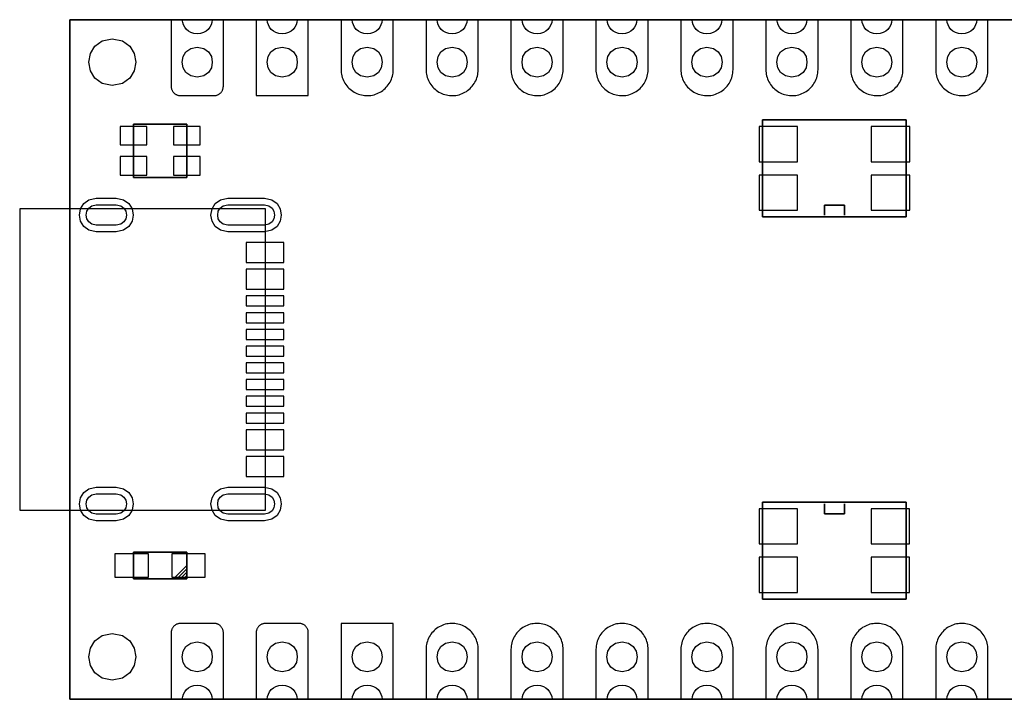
# Model space of a CAD drawing. Extents: x -29.3 to 28.1, y -10 to 10.3.
# Tile 1 of 3: x -29.3 to 0.1, y -10 to 10.3. Entities that reach past the tile are written whole.
import ezdxf

# ---------------------------------------------------------------- set-up
doc = ezdxf.new("R2010")
doc.units = 0
doc.layers.add('LAYER_1', color=7, linetype='CONTINUOUS')

msp = doc.modelspace()

# ---------------------------------------------------------------- linework, layer by layer
at = {"layer": 'LAYER_1'}
for points in [[(-27.8195, -10.0042), (-27.8195, 10.3158), (-27.8195, -10.0042)], [(-27.8195, 10.3158), (28.0605, 10.3158), (-27.8195, 10.3158)], [(-27.8195, 10.3158), (-27.8195, -10.0042), (-27.8195, 10.3158)], [(28.0605, 10.3158), (-27.8195, 10.3158), (28.0605, 10.3158)], [(-23.562, 10.3158), (-23.5731, 10.2362), (-23.597, 10.1597), (-23.6336, 10.0887), (-23.6831, 10.0255), (-23.7454, 9.9723), (-23.8205, 9.9314), (-23.9086, 9.9052), (-24.0097, 9.896), (-24.1106, 9.9052), (-24.1986, 9.9314), (-24.2737, 9.9723), (-24.336, 10.0255), (-24.3854, 10.0887), (-24.422, 10.1597), (-24.4459, 10.2362), (-24.457, 10.3158), (-24.7897, 10.3158), (-24.7897, 8.3257), (-24.7893, 8.3085), (-24.7875, 8.2915), (-24.7851, 8.2746), (-24.7812, 8.2577), (-24.7766, 8.2411), (-24.771, 8.2249), (-24.7643, 8.2093), (-24.7565, 8.1938), (-24.748, 8.179), (-24.7385, 8.1645), (-24.7283, 8.1508), (-24.717, 8.1377), (-24.7054, 8.1254), (-24.6927, 8.1137), (-24.6792, 8.1028), (-24.6651, 8.0929), (-24.6507, 8.0837), (-24.6355, 8.0756), (-24.62, 8.0686), (-24.6041, 8.0622), (-24.5875, 8.0569), (-24.5709, 8.0527), (-24.554, 8.0492), (-24.5371, 8.0471), (-24.5096, 8.0456), (-23.5098, 8.0456), (-23.4925, 8.0463), (-23.4756, 8.0478), (-23.4583, 8.0506), (-23.4417, 8.0541), (-23.4251, 8.0587), (-23.4089, 8.0647), (-23.393, 8.071), (-23.3778, 8.0788), (-23.3627, 8.0873), (-23.3486, 8.0968), (-23.3348, 8.107), (-23.3218, 8.1183), (-23.3094, 8.1303), (-23.2978, 8.143), (-23.2868, 8.1561), (-23.277, 8.1702), (-23.2678, 8.1846), (-23.2597, 8.1998), (-23.2523, 8.2153), (-23.2459, 8.2316), (-23.2406, 8.2478), (-23.2364, 8.2644), (-23.2332, 8.2813), (-23.2311, 8.2982), (-23.2297, 8.3257), (-23.2297, 10.3158), (-23.562, 10.3158)], [(-21.022, 10.3158), (-21.0331, 10.2362), (-21.057, 10.1597), (-21.0936, 10.0887), (-21.1431, 10.0255), (-21.2054, 9.9723), (-21.2805, 9.9314), (-21.3686, 9.9052), (-21.4697, 9.896), (-21.5706, 9.9052), (-21.6586, 9.9314), (-21.7337, 9.9723), (-21.796, 10.0255), (-21.8454, 10.0887), (-21.882, 10.1597), (-21.9059, 10.2362), (-21.917, 10.3158), (-22.2497, 10.3158), (-22.2497, 8.0456), (-20.6897, 8.0456), (-20.6897, 10.3158), (-21.022, 10.3158)], [(-18.482, 10.3158), (-18.4931, 10.2362), (-18.517, 10.1597), (-18.5536, 10.0887), (-18.6031, 10.0255), (-18.6654, 9.9723), (-18.7405, 9.9314), (-18.8286, 9.9052), (-18.9297, 9.896), (-19.0306, 9.9052), (-19.1186, 9.9314), (-19.1937, 9.9723), (-19.256, 10.0255), (-19.3054, 10.0887), (-19.342, 10.1597), (-19.3659, 10.2362), (-19.377, 10.3158), (-19.7097, 10.3158), (-19.7097, 8.8256), (-19.7083, 8.778), (-19.7037, 8.7304), (-19.6966, 8.6831), (-19.6864, 8.6362), (-19.6733, 8.5903), (-19.6575, 8.5452), (-19.6388, 8.5011), (-19.6176, 8.458), (-19.5936, 8.4168), (-19.5675, 8.3765), (-19.5386, 8.3384), (-19.5075, 8.3021), (-19.4744, 8.2675), (-19.4391, 8.2351), (-19.402, 8.2051), (-19.3629, 8.1772), (-19.3223, 8.1518), (-19.2803, 8.1289), (-19.2369, 8.1088), (-19.1925, 8.0915), (-19.147, 8.0767), (-19.1004, 8.0647), (-19.0535, 8.0555), (-19.0062, 8.0495), (-18.9582, 8.0463), (-18.9106, 8.046), (-18.8626, 8.0488), (-18.8154, 8.0541), (-18.7681, 8.0626), (-18.7215, 8.0739), (-18.676, 8.0883), (-18.6312, 8.1053), (-18.5875, 8.1247), (-18.5451, 8.1472), (-18.5042, 8.1719), (-18.4651, 8.1991), (-18.4273, 8.2291), (-18.3917, 8.2608), (-18.3582, 8.2951), (-18.3268, 8.331), (-18.2975, 8.3688), (-18.2707, 8.4083), (-18.2463, 8.4496), (-18.2245, 8.4923), (-18.2054, 8.536), (-18.1892, 8.5812), (-18.1754, 8.627), (-18.1645, 8.6736), (-18.1567, 8.7209), (-18.1518, 8.7685), (-18.1497, 8.8256), (-18.1497, 10.3158), (-18.482, 10.3158)], [(-15.942, 10.3158), (-15.9531, 10.2362), (-15.977, 10.1597), (-16.0136, 10.0887), (-16.0631, 10.0255), (-16.1254, 9.9723), (-16.2005, 9.9314), (-16.2886, 9.9052), (-16.3897, 9.896), (-16.4906, 9.9052), (-16.5786, 9.9314), (-16.6537, 9.9723), (-16.716, 10.0255), (-16.7654, 10.0887), (-16.802, 10.1597), (-16.8259, 10.2362), (-16.837, 10.3158), (-17.1697, 10.3158), (-17.1697, 8.8256), (-17.1683, 8.778), (-17.1637, 8.7304), (-17.1566, 8.6831), (-17.1464, 8.6362), (-17.1333, 8.5903), (-17.1175, 8.5452), (-17.0988, 8.5011), (-17.0776, 8.458), (-17.0536, 8.4168), (-17.0275, 8.3765), (-16.9986, 8.3384), (-16.9675, 8.3021), (-16.9344, 8.2675), (-16.8991, 8.2351), (-16.862, 8.2051), (-16.8229, 8.1772), (-16.7823, 8.1518), (-16.7403, 8.1289), (-16.6969, 8.1088), (-16.6525, 8.0915), (-16.607, 8.0767), (-16.5604, 8.0647), (-16.5135, 8.0555), (-16.4662, 8.0495), (-16.4182, 8.0463), (-16.3706, 8.046), (-16.3226, 8.0488), (-16.2754, 8.0541), (-16.2281, 8.0626), (-16.1815, 8.0739), (-16.136, 8.0883), (-16.0912, 8.1053), (-16.0475, 8.1247), (-16.0051, 8.1472), (-15.9642, 8.1719), (-15.9251, 8.1991), (-15.8873, 8.2291), (-15.8517, 8.2608), (-15.8182, 8.2951), (-15.7868, 8.331), (-15.7575, 8.3688), (-15.7307, 8.4083), (-15.7063, 8.4496), (-15.6845, 8.4923), (-15.6654, 8.536), (-15.6492, 8.5812), (-15.6354, 8.627), (-15.6245, 8.6736), (-15.6167, 8.7209), (-15.6118, 8.7685), (-15.6097, 8.8256), (-15.6097, 10.3158), (-15.942, 10.3158)], [(-13.402, 10.3158), (-13.4131, 10.2362), (-13.437, 10.1597), (-13.4736, 10.0887), (-13.5231, 10.0255), (-13.5854, 9.9723), (-13.6605, 9.9314), (-13.7486, 9.9052), (-13.8497, 9.896), (-13.9506, 9.9052), (-14.0386, 9.9314), (-14.1137, 9.9723), (-14.176, 10.0255), (-14.2254, 10.0887), (-14.262, 10.1597), (-14.2859, 10.2362), (-14.297, 10.3158), (-14.6297, 10.3158), (-14.6297, 8.8256), (-14.6283, 8.778), (-14.6237, 8.7304), (-14.6166, 8.6831), (-14.6064, 8.6362), (-14.5933, 8.5903), (-14.5775, 8.5452), (-14.5588, 8.5011), (-14.5376, 8.458), (-14.5136, 8.4168), (-14.4875, 8.3765), (-14.4586, 8.3384), (-14.4275, 8.3021), (-14.3944, 8.2675), (-14.3591, 8.2351), (-14.322, 8.2051), (-14.2829, 8.1772), (-14.2423, 8.1518), (-14.2003, 8.1289), (-14.1569, 8.1088), (-14.1125, 8.0915), (-14.067, 8.0767), (-14.0204, 8.0647), (-13.9735, 8.0555), (-13.9262, 8.0495), (-13.8782, 8.0463), (-13.8306, 8.046), (-13.7826, 8.0488), (-13.7354, 8.0541), (-13.6881, 8.0626), (-13.6415, 8.0739), (-13.596, 8.0883), (-13.5512, 8.1053), (-13.5075, 8.1247), (-13.4651, 8.1472), (-13.4242, 8.1719), (-13.3851, 8.1991), (-13.3473, 8.2291), (-13.3117, 8.2608), (-13.2782, 8.2951), (-13.2468, 8.331), (-13.2175, 8.3688), (-13.1907, 8.4083), (-13.1663, 8.4496), (-13.1445, 8.4923), (-13.1254, 8.536), (-13.1092, 8.5812), (-13.0954, 8.627), (-13.0845, 8.6736), (-13.0767, 8.7209), (-13.0718, 8.7685), (-13.0697, 8.8256), (-13.0697, 10.3158), (-13.402, 10.3158)], [(-10.862, 10.3158), (-10.8731, 10.2362), (-10.897, 10.1597), (-10.9336, 10.0887), (-10.9831, 10.0255), (-11.0454, 9.9723), (-11.1205, 9.9314), (-11.2086, 9.9052), (-11.3097, 9.896), (-11.4106, 9.9052), (-11.4986, 9.9314), (-11.5737, 9.9723), (-11.636, 10.0255), (-11.6854, 10.0887), (-11.722, 10.1597), (-11.7459, 10.2362), (-11.757, 10.3158), (-12.0897, 10.3158), (-12.0897, 8.8256), (-12.0883, 8.778), (-12.0837, 8.7304), (-12.0766, 8.6831), (-12.0664, 8.6362), (-12.0533, 8.5903), (-12.0375, 8.5452), (-12.0188, 8.5011), (-11.9976, 8.458), (-11.9736, 8.4168), (-11.9475, 8.3765), (-11.9186, 8.3384), (-11.8875, 8.3021), (-11.8544, 8.2675), (-11.8191, 8.2351), (-11.782, 8.2051), (-11.7429, 8.1772), (-11.7023, 8.1518), (-11.6603, 8.1289), (-11.6169, 8.1088), (-11.5725, 8.0915), (-11.527, 8.0767), (-11.4804, 8.0647), (-11.4335, 8.0555), (-11.3862, 8.0495), (-11.3382, 8.0463), (-11.2906, 8.046), (-11.2426, 8.0488), (-11.1954, 8.0541), (-11.1481, 8.0626), (-11.1015, 8.0739), (-11.056, 8.0883), (-11.0112, 8.1053), (-10.9675, 8.1247), (-10.9251, 8.1472), (-10.8842, 8.1719), (-10.8451, 8.1991), (-10.8073, 8.2291), (-10.7717, 8.2608), (-10.7382, 8.2951), (-10.7068, 8.331), (-10.6775, 8.3688), (-10.6507, 8.4083), (-10.6263, 8.4496), (-10.6045, 8.4923), (-10.5854, 8.536), (-10.5692, 8.5812), (-10.5554, 8.627), (-10.5445, 8.6736), (-10.5367, 8.7209), (-10.5318, 8.7685), (-10.5297, 8.8256), (-10.5297, 10.3158), (-10.862, 10.3158)], [(-8.322, 10.3158), (-8.3331, 10.2362), (-8.357, 10.1597), (-8.3936, 10.0887), (-8.4431, 10.0255), (-8.5054, 9.9723), (-8.5805, 9.9314), (-8.6686, 9.9052), (-8.7697, 9.896), (-8.8706, 9.9052), (-8.9586, 9.9314), (-9.0337, 9.9723), (-9.096, 10.0255), (-9.1454, 10.0887), (-9.182, 10.1597), (-9.2059, 10.2362), (-9.217, 10.3158), (-9.5497, 10.3158), (-9.5497, 8.8256), (-9.5483, 8.778), (-9.5437, 8.7304), (-9.5366, 8.6831), (-9.5264, 8.6362), (-9.5133, 8.5903), (-9.4975, 8.5452), (-9.4788, 8.5011), (-9.4576, 8.458), (-9.4336, 8.4168), (-9.4075, 8.3765), (-9.3786, 8.3384), (-9.3475, 8.3021), (-9.3144, 8.2675), (-9.2791, 8.2351), (-9.242, 8.2051), (-9.2029, 8.1772), (-9.1623, 8.1518), (-9.1203, 8.1289), (-9.0769, 8.1088), (-9.0325, 8.0915), (-8.987, 8.0767), (-8.9404, 8.0647), (-8.8935, 8.0555), (-8.8462, 8.0495), (-8.7982, 8.0463), (-8.7506, 8.046), (-8.7026, 8.0488), (-8.6554, 8.0541), (-8.6081, 8.0626), (-8.5615, 8.0739), (-8.516, 8.0883), (-8.4712, 8.1053), (-8.4275, 8.1247), (-8.3851, 8.1472), (-8.3442, 8.1719), (-8.3051, 8.1991), (-8.2673, 8.2291), (-8.2317, 8.2608), (-8.1982, 8.2951), (-8.1668, 8.331), (-8.1375, 8.3688), (-8.1107, 8.4083), (-8.0863, 8.4496), (-8.0645, 8.4923), (-8.0454, 8.536), (-8.0292, 8.5812), (-8.0154, 8.627), (-8.0045, 8.6736), (-7.9967, 8.7209), (-7.9918, 8.7685), (-7.9897, 8.8256), (-7.9897, 10.3158), (-8.322, 10.3158)], [(-5.782, 10.3158), (-5.7931, 10.2362), (-5.817, 10.1597), (-5.8536, 10.0887), (-5.9031, 10.0255), (-5.9654, 9.9723), (-6.0405, 9.9314), (-6.1286, 9.9052), (-6.2297, 9.896), (-6.3306, 9.9052), (-6.4186, 9.9314), (-6.4937, 9.9723), (-6.556, 10.0255), (-6.6054, 10.0887), (-6.642, 10.1597), (-6.6659, 10.2362), (-6.677, 10.3158), (-7.0097, 10.3158), (-7.0097, 8.8256), (-7.0083, 8.778), (-7.0037, 8.7304), (-6.9966, 8.6831), (-6.9864, 8.6362), (-6.9733, 8.5903), (-6.9575, 8.5452), (-6.9388, 8.5011), (-6.9176, 8.458), (-6.8936, 8.4168), (-6.8675, 8.3765), (-6.8386, 8.3384), (-6.8075, 8.3021), (-6.7744, 8.2675), (-6.7391, 8.2351), (-6.702, 8.2051), (-6.6629, 8.1772), (-6.6223, 8.1518), (-6.5803, 8.1289), (-6.5369, 8.1088), (-6.4925, 8.0915), (-6.447, 8.0767), (-6.4004, 8.0647), (-6.3535, 8.0555), (-6.3062, 8.0495), (-6.2582, 8.0463), (-6.2106, 8.046), (-6.1626, 8.0488), (-6.1154, 8.0541), (-6.0681, 8.0626), (-6.0215, 8.0739), (-5.976, 8.0883), (-5.9312, 8.1053), (-5.8875, 8.1247), (-5.8451, 8.1472), (-5.8042, 8.1719), (-5.7651, 8.1991), (-5.7273, 8.2291), (-5.6917, 8.2608), (-5.6582, 8.2951), (-5.6268, 8.331), (-5.5975, 8.3688), (-5.5707, 8.4083), (-5.5463, 8.4496), (-5.5245, 8.4923), (-5.5054, 8.536), (-5.4892, 8.5812), (-5.4754, 8.627), (-5.4645, 8.6736), (-5.4567, 8.7209), (-5.4518, 8.7685), (-5.4497, 8.8256), (-5.4497, 10.3158), (-5.782, 10.3158)], [(-3.242, 10.3158), (-3.2531, 10.2362), (-3.277, 10.1597), (-3.3136, 10.0887), (-3.363, 10.0255), (-3.4253, 9.9723), (-3.5005, 9.9314), (-3.5885, 9.9052), (-3.6896, 9.896), (-3.7906, 9.9052), (-3.8786, 9.9314), (-3.9537, 9.9723), (-4.016, 10.0255), (-4.0654, 10.0887), (-4.102, 10.1597), (-4.1259, 10.2362), (-4.137, 10.3158), (-4.4696, 10.3158), (-4.4696, 8.8256), (-4.4682, 8.778), (-4.4636, 8.7304), (-4.4566, 8.6831), (-4.4463, 8.6362), (-4.4333, 8.5903), (-4.4174, 8.5452), (-4.3987, 8.5011), (-4.3776, 8.458), (-4.3536, 8.4168), (-4.3275, 8.3765), (-4.2985, 8.3384), (-4.2675, 8.3021), (-4.2343, 8.2675), (-4.199, 8.2351), (-4.162, 8.2051), (-4.1228, 8.1772), (-4.0823, 8.1518), (-4.0403, 8.1289), (-3.9969, 8.1088), (-3.9525, 8.0915), (-3.9069, 8.0767), (-3.8604, 8.0647), (-3.8135, 8.0555), (-3.7662, 8.0495), (-3.7182, 8.0463), (-3.6706, 8.046), (-3.6226, 8.0488), (-3.5753, 8.0541), (-3.5281, 8.0626), (-3.4815, 8.0739), (-3.436, 8.0883), (-3.3912, 8.1053), (-3.3474, 8.1247), (-3.3051, 8.1472), (-3.2642, 8.1719), (-3.225, 8.1991), (-3.1873, 8.2291), (-3.1517, 8.2608), (-3.1181, 8.2951), (-3.0867, 8.331), (-3.0575, 8.3688), (-3.0306, 8.4083), (-3.0063, 8.4496), (-2.9844, 8.4923), (-2.9654, 8.536), (-2.9492, 8.5812), (-2.9354, 8.627), (-2.9245, 8.6736), (-2.9167, 8.7209), (-2.9118, 8.7685), (-2.9096, 8.8256), (-2.9096, 10.3158), (-3.242, 10.3158)], [(-0.702, 10.3158), (-0.7131, 10.2362), (-0.737, 10.1597), (-0.7736, 10.0887), (-0.823, 10.0255), (-0.8853, 9.9723), (-0.9605, 9.9314), (-1.0485, 9.9052), (-1.1496, 9.896), (-1.2506, 9.9052), (-1.3386, 9.9314), (-1.4137, 9.9723), (-1.476, 10.0255), (-1.5254, 10.0887), (-1.562, 10.1597), (-1.5859, 10.2362), (-1.597, 10.3158), (-1.9296, 10.3158), (-1.9296, 8.8256), (-1.9282, 8.778), (-1.9236, 8.7304), (-1.9166, 8.6831), (-1.9063, 8.6362), (-1.8933, 8.5903), (-1.8774, 8.5452), (-1.8587, 8.5011), (-1.8376, 8.458), (-1.8136, 8.4168), (-1.7875, 8.3765), (-1.7585, 8.3384), (-1.7275, 8.3021), (-1.6943, 8.2675), (-1.659, 8.2351), (-1.622, 8.2051), (-1.5828, 8.1772), (-1.5423, 8.1518), (-1.5003, 8.1289), (-1.4569, 8.1088), (-1.4125, 8.0915), (-1.3669, 8.0767), (-1.3204, 8.0647), (-1.2735, 8.0555), (-1.2262, 8.0495), (-1.1782, 8.0463), (-1.1306, 8.046), (-1.0826, 8.0488), (-1.0353, 8.0541), (-0.9881, 8.0626), (-0.9415, 8.0739), (-0.896, 8.0883), (-0.8512, 8.1053), (-0.8074, 8.1247), (-0.7651, 8.1472), (-0.7242, 8.1719), (-0.685, 8.1991), (-0.6473, 8.2291), (-0.6117, 8.2608), (-0.5781, 8.2951), (-0.5467, 8.331), (-0.5175, 8.3688), (-0.4906, 8.4083), (-0.4663, 8.4496), (-0.4444, 8.4923), (-0.4254, 8.536), (-0.4092, 8.5812), (-0.3954, 8.627), (-0.3845, 8.6736), (-0.3767, 8.7209), (-0.3718, 8.7685), (-0.3696, 8.8256), (-0.3696, 10.3158), (-0.702, 10.3158)], [(-26.5495, 9.7457), (-26.2432, 9.6856), (-26.0245, 9.527), (-25.8932, 9.3028), (-25.8495, 9.0458), (-25.8932, 8.7888), (-26.0245, 8.5646), (-26.2432, 8.406), (-26.5495, 8.3459), (-26.8558, 8.406), (-27.0746, 8.5646), (-27.2059, 8.7888), (-27.2496, 9.0458), (-27.2059, 9.3028), (-27.0746, 9.527), (-26.8558, 9.6856), (-26.5495, 9.7457)], [(-26.5495, 9.7457), (-26.2432, 9.6856), (-26.0245, 9.527), (-25.8932, 9.3028), (-25.8495, 9.0458), (-25.8932, 8.7888), (-26.0245, 8.5646), (-26.2432, 8.406), (-26.5495, 8.3459), (-26.8558, 8.406), (-27.0746, 8.5646), (-27.2059, 8.7888), (-27.2496, 9.0458), (-27.2059, 9.3028), (-27.0746, 9.527), (-26.8558, 9.6856), (-26.5495, 9.7457)], [(-24.0095, 9.4958), (-23.8126, 9.4571), (-23.672, 9.3552), (-23.5876, 9.211), (-23.5595, 9.0458), (-23.5876, 8.8806), (-23.672, 8.7364), (-23.8126, 8.6345), (-24.0095, 8.5958), (-24.2064, 8.6345), (-24.3471, 8.7364), (-24.4314, 8.8806), (-24.4596, 9.0458), (-24.4314, 9.211), (-24.3471, 9.3552), (-24.2064, 9.4571), (-24.0095, 9.4958)], [(-21.4695, 9.4958), (-21.2726, 9.4571), (-21.132, 9.3552), (-21.0476, 9.211), (-21.0195, 9.0458), (-21.0476, 8.8806), (-21.132, 8.7364), (-21.2726, 8.6345), (-21.4695, 8.5958), (-21.6664, 8.6345), (-21.8071, 8.7364), (-21.8914, 8.8806), (-21.9196, 9.0458), (-21.8914, 9.211), (-21.8071, 9.3552), (-21.6664, 9.4571), (-21.4695, 9.4958)], [(-18.9295, 9.4958), (-18.7326, 9.4571), (-18.592, 9.3552), (-18.5076, 9.211), (-18.4795, 9.0458), (-18.5076, 8.8806), (-18.592, 8.7364), (-18.7326, 8.6345), (-18.9295, 8.5958), (-19.1264, 8.6345), (-19.2671, 8.7364), (-19.3514, 8.8806), (-19.3796, 9.0458), (-19.3514, 9.211), (-19.2671, 9.3552), (-19.1264, 9.4571), (-18.9295, 9.4958)], [(-16.3895, 9.4958), (-16.1926, 9.4571), (-16.052, 9.3552), (-15.9676, 9.211), (-15.9395, 9.0458), (-15.9676, 8.8806), (-16.052, 8.7364), (-16.1926, 8.6345), (-16.3895, 8.5958), (-16.5864, 8.6345), (-16.7271, 8.7364), (-16.8114, 8.8806), (-16.8396, 9.0458), (-16.8114, 9.211), (-16.7271, 9.3552), (-16.5864, 9.4571), (-16.3895, 9.4958)], [(-13.8495, 9.4958), (-13.6526, 9.4571), (-13.512, 9.3552), (-13.4276, 9.211), (-13.3995, 9.0458), (-13.4276, 8.8806), (-13.512, 8.7364), (-13.6526, 8.6345), (-13.8495, 8.5958), (-14.0464, 8.6345), (-14.1871, 8.7364), (-14.2714, 8.8806), (-14.2996, 9.0458), (-14.2714, 9.211), (-14.1871, 9.3552), (-14.0464, 9.4571), (-13.8495, 9.4958)], [(-11.3095, 9.4958), (-11.1126, 9.4571), (-10.972, 9.3552), (-10.8876, 9.211), (-10.8595, 9.0458), (-10.8876, 8.8806), (-10.972, 8.7364), (-11.1126, 8.6345), (-11.3095, 8.5958), (-11.5064, 8.6345), (-11.6471, 8.7364), (-11.7314, 8.8806), (-11.7596, 9.0458), (-11.7314, 9.211), (-11.6471, 9.3552), (-11.5064, 9.4571), (-11.3095, 9.4958)], [(-8.7695, 9.4958), (-8.5726, 9.4571), (-8.432, 9.3552), (-8.3476, 9.211), (-8.3195, 9.0458), (-8.3476, 8.8806), (-8.432, 8.7364), (-8.5726, 8.6345), (-8.7695, 8.5958), (-8.9664, 8.6345), (-9.1071, 8.7364), (-9.1914, 8.8806), (-9.2196, 9.0458), (-9.1914, 9.211), (-9.1071, 9.3552), (-8.9664, 9.4571), (-8.7695, 9.4958)], [(-6.2295, 9.4958), (-6.0326, 9.4571), (-5.892, 9.3552), (-5.8076, 9.211), (-5.7795, 9.0458), (-5.8076, 8.8806), (-5.892, 8.7364), (-6.0326, 8.6345), (-6.2295, 8.5958), (-6.4264, 8.6345), (-6.5671, 8.7364), (-6.6514, 8.8806), (-6.6796, 9.0458), (-6.6514, 9.211), (-6.5671, 9.3552), (-6.4264, 9.4571), (-6.2295, 9.4958)], [(-3.6895, 9.4958), (-3.4926, 9.4571), (-3.352, 9.3552), (-3.2676, 9.211), (-3.2395, 9.0458), (-3.2676, 8.8806), (-3.352, 8.7364), (-3.4926, 8.6345), (-3.6895, 8.5958), (-3.8864, 8.6345), (-4.0271, 8.7364), (-4.1114, 8.8806), (-4.1396, 9.0458), (-4.1114, 9.211), (-4.0271, 9.3552), (-3.8864, 9.4571), (-3.6895, 9.4958)], [(-1.1495, 9.4958), (-0.9526, 9.4571), (-0.812, 9.3552), (-0.7276, 9.211), (-0.6995, 9.0458), (-0.7276, 8.8806), (-0.812, 8.7364), (-0.9526, 8.6345), (-1.1495, 8.5958), (-1.3464, 8.6345), (-1.4871, 8.7364), (-1.5714, 8.8806), (-1.5996, 9.0458), (-1.5714, 9.211), (-1.4871, 9.3552), (-1.3464, 9.4571), (-1.1495, 9.4958)], [(-25.5196, 7.1208), (-26.3197, 7.1208), (-26.3197, 6.5709), (-25.5196, 6.5709), (-25.5196, 7.1208)], [(-25.9195, 7.1958), (-24.3197, 7.1958), (-25.9195, 7.1958)], [(-25.9195, 5.5958), (-25.9195, 7.1956), (-25.9195, 5.5958)], [(-23.9194, 7.1208), (-24.7195, 7.1208), (-24.7195, 6.5709), (-23.9194, 6.5709), (-23.9194, 7.1208)], [(-24.3196, 7.1958), (-24.3196, 5.5959), (-24.3196, 7.1958)], [(-7.2097, 6.0706), (-6.0597, 6.0706), (-6.0597, 7.1205), (-7.2097, 7.1205), (-7.2097, 6.0706)], [(-7.1095, 7.3208), (-7.1095, 4.4209), (-7.1095, 7.3208)], [(-2.8095, 7.3208), (-7.1095, 7.3208), (-2.8095, 7.3208)], [(-3.8594, 6.0706), (-2.7093, 6.0706), (-2.7093, 7.1205), (-3.8594, 7.1205), (-3.8594, 6.0706)], [(-2.8095, 4.4208), (-2.8095, 7.3206), (-2.8095, 4.4208)], [(-25.5196, 6.2209), (-26.3197, 6.2209), (-26.3197, 5.6709), (-25.5196, 5.6709), (-25.5196, 6.2209)], [(-23.9194, 6.2209), (-24.7195, 6.2209), (-24.7195, 5.6709), (-23.9194, 5.6709), (-23.9194, 6.2209)], [(-24.3196, 5.5958), (-25.9194, 5.5958), (-24.3196, 5.5958)], [(-7.2097, 4.6207), (-6.0597, 4.6207), (-6.0597, 5.6706), (-7.2097, 5.6706), (-7.2097, 4.6207)], [(-3.8594, 4.6207), (-2.7093, 4.6207), (-2.7093, 5.6706), (-3.8594, 5.6706), (-3.8594, 4.6207)], [(-26.4295, 4.9758), (-26.2107, 4.9328), (-26.0545, 4.8195), (-25.9607, 4.6593), (-25.9295, 4.4757), (-25.9607, 4.2921), (-26.0545, 4.1319), (-26.2107, 4.0186), (-26.4295, 3.9756), (-27.0296, 3.9756), (-27.2484, 4.0186), (-27.4046, 4.1319), (-27.4984, 4.2921), (-27.5296, 4.4757), (-27.4984, 4.6593), (-27.4046, 4.8195), (-27.2484, 4.9328), (-27.0296, 4.9758), (-26.4295, 4.9758)], [(-26.4295, 4.7758), (-26.2983, 4.75), (-26.2045, 4.682), (-26.1483, 4.5859), (-26.1295, 4.4758), (-26.1483, 4.3656), (-26.2045, 4.2695), (-26.2983, 4.2015), (-26.4295, 4.1757), (-27.0296, 4.1757), (-27.1609, 4.2015), (-27.2546, 4.2695), (-27.3109, 4.3656), (-27.3296, 4.4758), (-27.3109, 4.5859), (-27.2546, 4.682), (-27.1609, 4.75), (-27.0296, 4.7758), (-26.4295, 4.7758)], [(-21.9995, 4.9758), (-21.7807, 4.9328), (-21.6245, 4.8195), (-21.5307, 4.6593), (-21.4995, 4.4757), (-21.5307, 4.2921), (-21.6245, 4.1319), (-21.7807, 4.0186), (-21.9995, 3.9756), (-23.0995, 3.9756), (-23.3183, 4.0186), (-23.4746, 4.1319), (-23.5683, 4.2921), (-23.5996, 4.4757), (-23.5683, 4.6593), (-23.4746, 4.8195), (-23.3183, 4.9328), (-23.0995, 4.9758), (-21.9995, 4.9758)], [(-21.9995, 4.7758), (-21.8683, 4.75), (-21.7745, 4.682), (-21.7183, 4.5859), (-21.6995, 4.4758), (-21.7183, 4.3656), (-21.7745, 4.2695), (-21.8683, 4.2015), (-21.9995, 4.1757), (-23.0995, 4.1757), (-23.2308, 4.2015), (-23.3246, 4.2695), (-23.3808, 4.3656), (-23.3996, 4.4758), (-23.3808, 4.5859), (-23.3246, 4.682), (-23.2308, 4.75), (-23.0995, 4.7758), (-21.9995, 4.7758)], [(-5.2595, 4.7708), (-4.6595, 4.7708), (-5.2595, 4.7708)], [(-5.2595, 4.4708), (-5.2595, 4.7706), (-5.2595, 4.4708)], [(-4.6595, 4.7708), (-4.6595, 4.4709), (-4.6595, 4.7708)], [(-7.1095, 4.4208), (-2.8095, 4.4208), (-7.1095, 4.4208)], [(-22.5496, 3.0558), (-21.4196, 3.0558), (-21.4196, 3.6559), (-22.5496, 3.6559), (-22.5496, 3.0558)], [(-22.5496, 2.2557), (-21.4196, 2.2557), (-21.4196, 2.8558), (-22.5496, 2.8558), (-22.5496, 2.2557)], [(-22.5496, 1.7558), (-21.4196, 1.7558), (-21.4196, 2.0557), (-22.5496, 2.0557), (-22.5496, 1.7558)], [(-22.5496, 1.2559), (-21.4196, 1.2559), (-21.4196, 1.5558), (-22.5496, 1.5558), (-22.5496, 1.2559)], [(-22.5496, 0.7557), (-21.4196, 0.7557), (-21.4196, 1.0555), (-22.5496, 1.0555), (-22.5496, 0.7557)], [(-22.5496, 0.2558), (-21.4196, 0.2558), (-21.4196, 0.5556), (-22.5496, 0.5556), (-22.5496, 0.2558)], [(-22.5496, -0.2441), (-21.4196, -0.2441), (-21.4196, 0.0558), (-22.5496, 0.0558), (-22.5496, -0.2441)], [(-22.5496, -0.7443), (-21.4196, -0.7443), (-21.4196, -0.4445), (-22.5496, -0.4445), (-22.5496, -0.7443)], [(-22.5496, -1.2442), (-21.4196, -1.2442), (-21.4196, -0.9444), (-22.5496, -0.9444), (-22.5496, -1.2442)], [(-22.5496, -1.7441), (-21.4196, -1.7441), (-21.4196, -1.4443), (-22.5496, -1.4443), (-22.5496, -1.7441)], [(-22.5496, -2.5442), (-21.4196, -2.5442), (-21.4196, -1.9441), (-22.5496, -1.9441), (-22.5496, -2.5442)], [(-22.5496, -3.3443), (-21.4196, -3.3443), (-21.4196, -2.7442), (-22.5496, -2.7442), (-22.5496, -3.3443)], [(-26.4295, -3.6643), (-26.2107, -3.7073), (-26.0545, -3.8206), (-25.9607, -3.9807), (-25.9295, -4.1644), (-25.9607, -4.348), (-26.0545, -4.5081), (-26.2107, -4.6214), (-26.4295, -4.6644), (-27.0296, -4.6644), (-27.2484, -4.6214), (-27.4046, -4.5081), (-27.4984, -4.348), (-27.5296, -4.1644), (-27.4984, -3.9807), (-27.4046, -3.8206), (-27.2484, -3.7073), (-27.0296, -3.6643), (-26.4295, -3.6643)], [(-21.9995, -3.6643), (-21.7807, -3.7073), (-21.6245, -3.8206), (-21.5307, -3.9807), (-21.4995, -4.1644), (-21.5307, -4.348), (-21.6245, -4.5081), (-21.7807, -4.6214), (-21.9995, -4.6644), (-23.0995, -4.6644), (-23.3183, -4.6214), (-23.4746, -4.5081), (-23.5683, -4.348), (-23.5996, -4.1644), (-23.5683, -3.9807), (-23.4746, -3.8206), (-23.3183, -3.7073), (-23.0995, -3.6643), (-21.9995, -3.6643)], [(-26.4295, -3.8642), (-26.2983, -3.89), (-26.2045, -3.958), (-26.1483, -4.0541), (-26.1295, -4.1643), (-26.1483, -4.2744), (-26.2045, -4.3705), (-26.2983, -4.4385), (-26.4295, -4.4643), (-27.0296, -4.4643), (-27.1609, -4.4385), (-27.2546, -4.3705), (-27.3109, -4.2744), (-27.3296, -4.1643), (-27.3109, -4.0541), (-27.2546, -3.958), (-27.1609, -3.89), (-27.0296, -3.8642), (-26.4295, -3.8642)], [(-21.9995, -3.8642), (-21.8683, -3.89), (-21.7745, -3.958), (-21.7183, -4.0541), (-21.6995, -4.1643), (-21.7183, -4.2744), (-21.7745, -4.3705), (-21.8683, -4.4385), (-21.9995, -4.4643), (-23.0995, -4.4643), (-23.2308, -4.4385), (-23.3246, -4.3705), (-23.3808, -4.2744), (-23.3996, -4.1643), (-23.3808, -4.0541), (-23.3246, -3.958), (-23.2308, -3.89), (-23.0995, -3.8642), (-21.9995, -3.8642)], [(-7.1095, -4.1092), (-7.1095, -7.0091), (-7.1095, -4.1092)], [(-2.8095, -4.1092), (-7.1095, -4.1092), (-2.8095, -4.1092)], [(-2.8095, -7.0092), (-2.8095, -4.1094), (-2.8095, -7.0092)], [(-6.0597, -4.3092), (-7.2097, -4.3092), (-7.2097, -5.359), (-6.0597, -5.359), (-6.0597, -4.3092)], [(-5.2595, -4.4592), (-5.2595, -4.1594), (-5.2595, -4.4592)], [(-4.6595, -4.1592), (-4.6595, -4.4591), (-4.6595, -4.1592)], [(-2.7097, -4.3092), (-3.8597, -4.3092), (-3.8597, -5.359), (-2.7097, -5.359), (-2.7097, -4.3092)], [(-4.6595, -4.4592), (-5.2596, -4.4592), (-4.6595, -4.4592)], [(-25.4695, -5.6543), (-26.4696, -5.6543), (-26.4696, -6.3542), (-25.4695, -6.3542), (-25.4695, -5.6543)], [(-25.9195, -6.4042), (-25.9195, -5.6041), (-25.9195, -6.4042)], [(-25.9195, -5.6042), (-24.3197, -5.6042), (-25.9195, -5.6042)], [(-23.7695, -5.6543), (-24.7696, -5.6543), (-24.7696, -6.3542), (-23.7695, -6.3542), (-23.7695, -5.6543)], [(-24.3196, -5.6042), (-24.3196, -6.4043), (-24.3196, -5.6042)], [(-6.0597, -5.7591), (-7.2097, -5.7591), (-7.2097, -6.8089), (-6.0597, -6.8089), (-6.0597, -5.7591)], [(-2.7097, -5.7591), (-3.8597, -5.7591), (-3.8597, -6.8089), (-2.7097, -6.8089), (-2.7097, -5.7591)], [(-24.7195, -6.4042), (-24.3195, -6.0042), (-24.7195, -6.4042)], [(-24.6195, -6.4042), (-24.3197, -6.1044), (-24.6195, -6.4042)], [(-24.3196, -6.4042), (-25.9194, -6.4042), (-24.3196, -6.4042)], [(-24.5195, -6.4042), (-24.3195, -6.2042), (-24.5195, -6.4042)], [(-24.4195, -6.4042), (-24.3197, -6.3044), (-24.4195, -6.4042)], [(-7.1095, -7.0092), (-2.8095, -7.0092), (-7.1095, -7.0092)], [(-23.2299, -7.9969), (-23.2317, -7.98), (-23.2341, -7.9631), (-23.238, -7.9461), (-23.2426, -7.9295), (-23.2482, -7.9133), (-23.2549, -7.8978), (-23.2627, -7.8823), (-23.2712, -7.8675), (-23.2807, -7.853), (-23.2909, -7.8392), (-23.3022, -7.8262), (-23.3139, -7.8138), (-23.3266, -7.8022), (-23.34, -7.7913), (-23.3541, -7.7814), (-23.3685, -7.7722), (-23.3837, -7.7641), (-23.3992, -7.757), (-23.4151, -7.7507), (-23.4317, -7.7454), (-23.4483, -7.7412), (-23.4652, -7.7376), (-23.4821, -7.7355), (-23.5096, -7.7341), (-24.5094, -7.7341), (-24.5267, -7.7348), (-24.544, -7.7362), (-24.5609, -7.739), (-24.5775, -7.7426), (-24.5941, -7.7472), (-24.6103, -7.7532), (-24.6262, -7.7595), (-24.6417, -7.7673), (-24.6565, -7.7757), (-24.6706, -7.7853), (-24.6844, -7.7955), (-24.6974, -7.8068), (-24.7098, -7.8188), (-24.7214, -7.8315), (-24.7324, -7.8445), (-24.7423, -7.8586), (-24.7514, -7.8731), (-24.7595, -7.8883), (-24.7669, -7.9038), (-24.7733, -7.92), (-24.7786, -7.9362), (-24.7828, -7.9528), (-24.786, -7.9698), (-24.7881, -7.9867), (-24.7895, -8.0142), (-24.7895, -10.0042), (-24.4572, -10.0042), (-24.446, -9.9246), (-24.4221, -9.8481), (-24.3855, -9.777), (-24.336, -9.7137), (-24.2738, -9.6605), (-24.1986, -9.6196), (-24.1105, -9.5934), (-24.0095, -9.5841), (-23.9085, -9.5934), (-23.8204, -9.6196), (-23.7453, -9.6605), (-23.683, -9.7137), (-23.6336, -9.777), (-23.597, -9.8481), (-23.5731, -9.9246), (-23.5619, -10.0042), (-23.2295, -10.0042), (-23.2295, -8.0142), (-23.2299, -7.9969)], [(-20.6899, -7.9969), (-20.6917, -7.98), (-20.6941, -7.9631), (-20.698, -7.9461), (-20.7026, -7.9295), (-20.7082, -7.9133), (-20.7149, -7.8978), (-20.7227, -7.8823), (-20.7312, -7.8675), (-20.7407, -7.853), (-20.7509, -7.8392), (-20.7622, -7.8262), (-20.7739, -7.8138), (-20.7866, -7.8022), (-20.8, -7.7913), (-20.8141, -7.7814), (-20.8285, -7.7722), (-20.8437, -7.7641), (-20.8592, -7.757), (-20.8751, -7.7507), (-20.8917, -7.7454), (-20.9083, -7.7412), (-20.9252, -7.7376), (-20.9421, -7.7355), (-20.9696, -7.7341), (-21.9694, -7.7341), (-21.9867, -7.7348), (-22.0036, -7.7362), (-22.0209, -7.739), (-22.0375, -7.7426), (-22.0541, -7.7472), (-22.0703, -7.7532), (-22.0862, -7.7595), (-22.1014, -7.7673), (-22.1165, -7.7757), (-22.1306, -7.7853), (-22.1444, -7.7955), (-22.1574, -7.8068), (-22.1698, -7.8188), (-22.1814, -7.8315), (-22.1924, -7.8445), (-22.2023, -7.8586), (-22.2114, -7.8731), (-22.2195, -7.8883), (-22.2269, -7.9038), (-22.2333, -7.92), (-22.2386, -7.9362), (-22.2428, -7.9528), (-22.246, -7.9698), (-22.2481, -7.9867), (-22.2495, -8.0142), (-22.2495, -10.0042), (-21.9172, -10.0042), (-21.906, -9.9246), (-21.8821, -9.8481), (-21.8455, -9.777), (-21.796, -9.7137), (-21.7338, -9.6605), (-21.6586, -9.6196), (-21.5705, -9.5934), (-21.4695, -9.5841), (-21.3685, -9.5934), (-21.2804, -9.6196), (-21.2053, -9.6605), (-21.143, -9.7137), (-21.0936, -9.777), (-21.057, -9.8481), (-21.0331, -9.9246), (-21.0219, -10.0042), (-20.6895, -10.0042), (-20.6895, -8.0142), (-20.6899, -7.9969)], [(-19.7095, -7.7341), (-19.7095, -10.0042), (-19.3772, -10.0042), (-19.366, -9.9246), (-19.3421, -9.8481), (-19.3055, -9.777), (-19.256, -9.7137), (-19.1938, -9.6605), (-19.1186, -9.6196), (-19.0305, -9.5934), (-18.9295, -9.5841), (-18.8285, -9.5934), (-18.7404, -9.6196), (-18.6653, -9.6605), (-18.603, -9.7137), (-18.5536, -9.777), (-18.517, -9.8481), (-18.4931, -9.9246), (-18.4819, -10.0042), (-18.1495, -10.0042), (-18.1495, -7.7341), (-19.7095, -7.7341)], [(-15.611, -8.4665), (-15.6155, -8.4188), (-15.6226, -8.3716), (-15.6328, -8.3247), (-15.6459, -8.2788), (-15.6618, -8.2336), (-15.6804, -8.1895), (-15.7016, -8.1465), (-15.7256, -8.1052), (-15.7517, -8.065), (-15.7806, -8.0269), (-15.8117, -7.9906), (-15.8448, -7.956), (-15.8801, -7.9235), (-15.9172, -7.8936), (-15.9563, -7.8657), (-15.9969, -7.8403), (-16.0389, -7.8174), (-16.0823, -7.7973), (-16.1267, -7.78), (-16.1722, -7.7652), (-16.2188, -7.7532), (-16.2657, -7.744), (-16.313, -7.738), (-16.361, -7.7348), (-16.4086, -7.7345), (-16.4566, -7.7373), (-16.5038, -7.7426), (-16.5511, -7.751), (-16.5977, -7.7623), (-16.6432, -7.7768), (-16.688, -7.7937), (-16.7317, -7.8131), (-16.7741, -7.8357), (-16.815, -7.8604), (-16.8541, -7.8876), (-16.8919, -7.9176), (-16.9275, -7.9493), (-16.961, -7.9835), (-16.9924, -8.0195), (-17.0217, -8.0573), (-17.0485, -8.0968), (-17.0729, -8.138), (-17.0947, -8.1807), (-17.1138, -8.2245), (-17.13, -8.2696), (-17.1438, -8.3155), (-17.1547, -8.3621), (-17.1625, -8.4093), (-17.1674, -8.4569), (-17.1695, -8.5141), (-17.1695, -10.0042), (-16.8372, -10.0042), (-16.826, -9.9246), (-16.8021, -9.8481), (-16.7655, -9.777), (-16.716, -9.7137), (-16.6538, -9.6605), (-16.5786, -9.6196), (-16.4905, -9.5934), (-16.3895, -9.5841), (-16.2885, -9.5934), (-16.2004, -9.6196), (-16.1253, -9.6605), (-16.063, -9.7137), (-16.0136, -9.777), (-15.977, -9.8481), (-15.9531, -9.9246), (-15.9419, -10.0042), (-15.6095, -10.0042), (-15.6095, -8.5141), (-15.611, -8.4665)], [(-13.071, -8.4665), (-13.0755, -8.4188), (-13.0826, -8.3716), (-13.0928, -8.3247), (-13.1059, -8.2788), (-13.1218, -8.2336), (-13.1404, -8.1895), (-13.1616, -8.1465), (-13.1856, -8.1052), (-13.2117, -8.065), (-13.2406, -8.0269), (-13.2717, -7.9906), (-13.3048, -7.956), (-13.3401, -7.9235), (-13.3772, -7.8936), (-13.4163, -7.8657), (-13.4569, -7.8403), (-13.4989, -7.8174), (-13.5423, -7.7973), (-13.5867, -7.78), (-13.6322, -7.7652), (-13.6788, -7.7532), (-13.7257, -7.744), (-13.773, -7.738), (-13.821, -7.7348), (-13.8686, -7.7345), (-13.9166, -7.7373), (-13.9638, -7.7426), (-14.0111, -7.751), (-14.0577, -7.7623), (-14.1032, -7.7768), (-14.148, -7.7937), (-14.1917, -7.8131), (-14.2341, -7.8357), (-14.275, -7.8604), (-14.3141, -7.8876), (-14.3519, -7.9176), (-14.3875, -7.9493), (-14.421, -7.9835), (-14.4524, -8.0195), (-14.4817, -8.0573), (-14.5085, -8.0968), (-14.5329, -8.138), (-14.5547, -8.1807), (-14.5738, -8.2245), (-14.59, -8.2696), (-14.6038, -8.3155), (-14.6147, -8.3621), (-14.6225, -8.4093), (-14.6274, -8.4569), (-14.6295, -8.5141), (-14.6295, -10.0042), (-14.2972, -10.0042), (-14.286, -9.9246), (-14.2621, -9.8481), (-14.2255, -9.777), (-14.176, -9.7137), (-14.1138, -9.6605), (-14.0386, -9.6196), (-13.9505, -9.5934), (-13.8495, -9.5841), (-13.7485, -9.5934), (-13.6604, -9.6196), (-13.5853, -9.6605), (-13.523, -9.7137), (-13.4736, -9.777), (-13.437, -9.8481), (-13.4131, -9.9246), (-13.4019, -10.0042), (-13.0695, -10.0042), (-13.0695, -8.5141), (-13.071, -8.4665)], [(-10.531, -8.4665), (-10.5355, -8.4188), (-10.5426, -8.3716), (-10.5528, -8.3247), (-10.5659, -8.2788), (-10.5818, -8.2336), (-10.6004, -8.1895), (-10.6216, -8.1465), (-10.6456, -8.1052), (-10.6717, -8.065), (-10.7006, -8.0269), (-10.7317, -7.9906), (-10.7648, -7.956), (-10.8001, -7.9235), (-10.8372, -7.8936), (-10.8763, -7.8657), (-10.9169, -7.8403), (-10.9589, -7.8174), (-11.0023, -7.7973), (-11.0467, -7.78), (-11.0922, -7.7652), (-11.1388, -7.7532), (-11.1857, -7.744), (-11.233, -7.738), (-11.281, -7.7348), (-11.3286, -7.7345), (-11.3766, -7.7373), (-11.4238, -7.7426), (-11.4711, -7.751), (-11.5177, -7.7623), (-11.5632, -7.7768), (-11.608, -7.7937), (-11.6517, -7.8131), (-11.6941, -7.8357), (-11.735, -7.8604), (-11.7741, -7.8876), (-11.8119, -7.9176), (-11.8475, -7.9493), (-11.881, -7.9835), (-11.9124, -8.0195), (-11.9417, -8.0573), (-11.9685, -8.0968), (-11.9929, -8.138), (-12.0147, -8.1807), (-12.0338, -8.2245), (-12.05, -8.2696), (-12.0638, -8.3155), (-12.0747, -8.3621), (-12.0825, -8.4093), (-12.0874, -8.4569), (-12.0895, -8.5141), (-12.0895, -10.0042), (-11.7572, -10.0042), (-11.746, -9.9246), (-11.7221, -9.8481), (-11.6855, -9.777), (-11.636, -9.7137), (-11.5738, -9.6605), (-11.4986, -9.6196), (-11.4105, -9.5934), (-11.3095, -9.5841), (-11.2085, -9.5934), (-11.1204, -9.6196), (-11.0453, -9.6605), (-10.983, -9.7137), (-10.9336, -9.777), (-10.897, -9.8481), (-10.8731, -9.9246), (-10.8619, -10.0042), (-10.5295, -10.0042), (-10.5295, -8.5141), (-10.531, -8.4665)], [(-7.991, -8.4665), (-7.9955, -8.4188), (-8.0026, -8.3716), (-8.0128, -8.3247), (-8.0259, -8.2788), (-8.0418, -8.2336), (-8.0604, -8.1895), (-8.0816, -8.1465), (-8.1056, -8.1052), (-8.1317, -8.065), (-8.1606, -8.0269), (-8.1917, -7.9906), (-8.2248, -7.956), (-8.2601, -7.9235), (-8.2972, -7.8936), (-8.3363, -7.8657), (-8.3769, -7.8403), (-8.4189, -7.8174), (-8.4623, -7.7973), (-8.5067, -7.78), (-8.5522, -7.7652), (-8.5988, -7.7532), (-8.6457, -7.744), (-8.693, -7.738), (-8.741, -7.7348), (-8.7886, -7.7345), (-8.8366, -7.7373), (-8.8838, -7.7426), (-8.9311, -7.751), (-8.9777, -7.7623), (-9.0232, -7.7768), (-9.068, -7.7937), (-9.1117, -7.8131), (-9.1541, -7.8357), (-9.195, -7.8604), (-9.2341, -7.8876), (-9.2719, -7.9176), (-9.3075, -7.9493), (-9.341, -7.9835), (-9.3724, -8.0195), (-9.4017, -8.0573), (-9.4285, -8.0968), (-9.4529, -8.138), (-9.4747, -8.1807), (-9.4938, -8.2245), (-9.51, -8.2696), (-9.5238, -8.3155), (-9.5347, -8.3621), (-9.5425, -8.4093), (-9.5474, -8.4569), (-9.5495, -8.5141), (-9.5495, -10.0042), (-9.2172, -10.0042), (-9.206, -9.9246), (-9.1821, -9.8481), (-9.1455, -9.777), (-9.096, -9.7137), (-9.0338, -9.6605), (-8.9586, -9.6196), (-8.8705, -9.5934), (-8.7695, -9.5841), (-8.6685, -9.5934), (-8.5804, -9.6196), (-8.5053, -9.6605), (-8.443, -9.7137), (-8.3936, -9.777), (-8.357, -9.8481), (-8.3331, -9.9246), (-8.3219, -10.0042), (-7.9895, -10.0042), (-7.9895, -8.5141), (-7.991, -8.4665)], [(-5.451, -8.4665), (-5.4555, -8.4188), (-5.4626, -8.3716), (-5.4728, -8.3247), (-5.4859, -8.2788), (-5.5018, -8.2336), (-5.5204, -8.1895), (-5.5416, -8.1465), (-5.5656, -8.1052), (-5.5917, -8.065), (-5.6206, -8.0269), (-5.6517, -7.9906), (-5.6848, -7.956), (-5.7201, -7.9235), (-5.7572, -7.8936), (-5.7963, -7.8657), (-5.8369, -7.8403), (-5.8789, -7.8174), (-5.9223, -7.7973), (-5.9667, -7.78), (-6.0122, -7.7652), (-6.0588, -7.7532), (-6.1057, -7.744), (-6.153, -7.738), (-6.201, -7.7348), (-6.2486, -7.7345), (-6.2966, -7.7373), (-6.3438, -7.7426), (-6.3911, -7.751), (-6.4377, -7.7623), (-6.4832, -7.7768), (-6.528, -7.7937), (-6.5717, -7.8131), (-6.6141, -7.8357), (-6.655, -7.8604), (-6.6941, -7.8876), (-6.7319, -7.9176), (-6.7675, -7.9493), (-6.801, -7.9835), (-6.8324, -8.0195), (-6.8617, -8.0573), (-6.8885, -8.0968), (-6.9129, -8.138), (-6.9347, -8.1807), (-6.9538, -8.2245), (-6.97, -8.2696), (-6.9838, -8.3155), (-6.9947, -8.3621), (-7.0025, -8.4093), (-7.0074, -8.4569), (-7.0095, -8.5141), (-7.0095, -10.0042), (-6.6772, -10.0042), (-6.666, -9.9246), (-6.6421, -9.8481), (-6.6055, -9.777), (-6.556, -9.7137), (-6.4938, -9.6605), (-6.4186, -9.6196), (-6.3305, -9.5934), (-6.2295, -9.5841), (-6.1285, -9.5934), (-6.0404, -9.6196), (-5.9653, -9.6605), (-5.903, -9.7137), (-5.8536, -9.777), (-5.817, -9.8481), (-5.7931, -9.9246), (-5.7819, -10.0042), (-5.4495, -10.0042), (-5.4495, -8.5141), (-5.451, -8.4665)], [(-2.911, -8.4665), (-2.9155, -8.4188), (-2.9226, -8.3716), (-2.9328, -8.3247), (-2.9459, -8.2788), (-2.9618, -8.2336), (-2.9804, -8.1895), (-3.0016, -8.1465), (-3.0256, -8.1052), (-3.0517, -8.065), (-3.0806, -8.0269), (-3.1117, -7.9906), (-3.1448, -7.956), (-3.1801, -7.9235), (-3.2172, -7.8936), (-3.2563, -7.8657), (-3.2969, -7.8403), (-3.3389, -7.8174), (-3.3823, -7.7973), (-3.4267, -7.78), (-3.4722, -7.7652), (-3.5188, -7.7532), (-3.5657, -7.744), (-3.613, -7.738), (-3.661, -7.7348), (-3.7086, -7.7345), (-3.7566, -7.7373), (-3.8038, -7.7426), (-3.8511, -7.751), (-3.8977, -7.7623), (-3.9432, -7.7768), (-3.988, -7.7937), (-4.0317, -7.8131), (-4.0741, -7.8357), (-4.115, -7.8604), (-4.1541, -7.8876), (-4.1919, -7.9176), (-4.2275, -7.9493), (-4.261, -7.9835), (-4.2924, -8.0195), (-4.3217, -8.0573), (-4.3485, -8.0968), (-4.3729, -8.138), (-4.3947, -8.1807), (-4.4138, -8.2245), (-4.43, -8.2696), (-4.4438, -8.3155), (-4.4547, -8.3621), (-4.4625, -8.4093), (-4.4674, -8.4569), (-4.4695, -8.5141), (-4.4695, -10.0042), (-4.1372, -10.0042), (-4.126, -9.9246), (-4.1021, -9.8481), (-4.0655, -9.777), (-4.016, -9.7137), (-3.9538, -9.6605), (-3.8786, -9.6196), (-3.7905, -9.5934), (-3.6895, -9.5841), (-3.5885, -9.5934), (-3.5004, -9.6196), (-3.4253, -9.6605), (-3.363, -9.7137), (-3.3136, -9.777), (-3.277, -9.8481), (-3.2531, -9.9246), (-3.2419, -10.0042), (-2.9095, -10.0042), (-2.9095, -8.5141), (-2.911, -8.4665)], [(-0.371, -8.4665), (-0.3755, -8.4188), (-0.3826, -8.3716), (-0.3928, -8.3247), (-0.4059, -8.2788), (-0.4218, -8.2336), (-0.4404, -8.1895), (-0.4616, -8.1465), (-0.4856, -8.1052), (-0.5117, -8.065), (-0.5406, -8.0269), (-0.5717, -7.9906), (-0.6048, -7.956), (-0.6401, -7.9235), (-0.6772, -7.8936), (-0.7163, -7.8657), (-0.7569, -7.8403), (-0.7989, -7.8174), (-0.8423, -7.7973), (-0.8867, -7.78), (-0.9322, -7.7652), (-0.9788, -7.7532), (-1.0257, -7.744), (-1.073, -7.738), (-1.121, -7.7348), (-1.1686, -7.7345), (-1.2166, -7.7373), (-1.2638, -7.7426), (-1.3111, -7.751), (-1.3577, -7.7623), (-1.4032, -7.7768), (-1.448, -7.7937), (-1.4917, -7.8131), (-1.5341, -7.8357), (-1.575, -7.8604), (-1.6141, -7.8876), (-1.6519, -7.9176), (-1.6875, -7.9493), (-1.721, -7.9835), (-1.7524, -8.0195), (-1.7817, -8.0573), (-1.8085, -8.0968), (-1.8329, -8.138), (-1.8547, -8.1807), (-1.8738, -8.2245), (-1.89, -8.2696), (-1.9038, -8.3155), (-1.9147, -8.3621), (-1.9225, -8.4093), (-1.9274, -8.4569), (-1.9295, -8.5141), (-1.9295, -10.0042), (-1.5972, -10.0042), (-1.586, -9.9246), (-1.5621, -9.8481), (-1.5255, -9.777), (-1.476, -9.7137), (-1.4138, -9.6605), (-1.3386, -9.6196), (-1.2505, -9.5934), (-1.1495, -9.5841), (-1.0485, -9.5934), (-0.9604, -9.6196), (-0.8853, -9.6605), (-0.823, -9.7137), (-0.7736, -9.777), (-0.737, -9.8481), (-0.7131, -9.9246), (-0.7019, -10.0042), (-0.3695, -10.0042), (-0.3695, -8.5141), (-0.371, -8.4665)], [(-26.5495, -8.0343), (-26.2432, -8.0944), (-26.0245, -8.253), (-25.8932, -8.4772), (-25.8495, -8.7342), (-25.8932, -8.9912), (-26.0245, -9.2154), (-26.2432, -9.374), (-26.5495, -9.4341), (-26.8558, -9.374), (-27.0746, -9.2154), (-27.2059, -8.9912), (-27.2496, -8.7342), (-27.2059, -8.4772), (-27.0746, -8.253), (-26.8558, -8.0944), (-26.5495, -8.0343)], [(-26.5495, -8.0343), (-26.2432, -8.0944), (-26.0245, -8.253), (-25.8932, -8.4772), (-25.8495, -8.7342), (-25.8932, -8.9912), (-26.0245, -9.2154), (-26.2432, -9.374), (-26.5495, -9.4341), (-26.8558, -9.374), (-27.0746, -9.2154), (-27.2059, -8.9912), (-27.2496, -8.7342), (-27.2059, -8.4772), (-27.0746, -8.253), (-26.8558, -8.0944), (-26.5495, -8.0343)], [(-24.0095, -8.2842), (-23.8126, -8.3229), (-23.672, -8.4248), (-23.5876, -8.569), (-23.5595, -8.7342), (-23.5876, -8.8994), (-23.672, -9.0436), (-23.8126, -9.1455), (-24.0095, -9.1842), (-24.2064, -9.1455), (-24.3471, -9.0436), (-24.4314, -8.8994), (-24.4596, -8.7342), (-24.4314, -8.569), (-24.3471, -8.4248), (-24.2064, -8.3229), (-24.0095, -8.2842)], [(-21.4695, -8.2842), (-21.2726, -8.3229), (-21.132, -8.4248), (-21.0476, -8.569), (-21.0195, -8.7342), (-21.0476, -8.8994), (-21.132, -9.0436), (-21.2726, -9.1455), (-21.4695, -9.1842), (-21.6664, -9.1455), (-21.8071, -9.0436), (-21.8914, -8.8994), (-21.9196, -8.7342), (-21.8914, -8.569), (-21.8071, -8.4248), (-21.6664, -8.3229), (-21.4695, -8.2842)], [(-18.9295, -8.2842), (-18.7326, -8.3229), (-18.592, -8.4248), (-18.5076, -8.569), (-18.4795, -8.7342), (-18.5076, -8.8994), (-18.592, -9.0436), (-18.7326, -9.1455), (-18.9295, -9.1842), (-19.1264, -9.1455), (-19.2671, -9.0436), (-19.3514, -8.8994), (-19.3796, -8.7342), (-19.3514, -8.569), (-19.2671, -8.4248), (-19.1264, -8.3229), (-18.9295, -8.2842)], [(-16.3895, -8.2842), (-16.1926, -8.3229), (-16.052, -8.4248), (-15.9676, -8.569), (-15.9395, -8.7342), (-15.9676, -8.8994), (-16.052, -9.0436), (-16.1926, -9.1455), (-16.3895, -9.1842), (-16.5864, -9.1455), (-16.7271, -9.0436), (-16.8114, -8.8994), (-16.8396, -8.7342), (-16.8114, -8.569), (-16.7271, -8.4248), (-16.5864, -8.3229), (-16.3895, -8.2842)], [(-13.8495, -8.2842), (-13.6526, -8.3229), (-13.512, -8.4248), (-13.4276, -8.569), (-13.3995, -8.7342), (-13.4276, -8.8994), (-13.512, -9.0436), (-13.6526, -9.1455), (-13.8495, -9.1842), (-14.0464, -9.1455), (-14.1871, -9.0436), (-14.2714, -8.8994), (-14.2996, -8.7342), (-14.2714, -8.569), (-14.1871, -8.4248), (-14.0464, -8.3229), (-13.8495, -8.2842)], [(-11.3095, -8.2842), (-11.1126, -8.3229), (-10.972, -8.4248), (-10.8876, -8.569), (-10.8595, -8.7342), (-10.8876, -8.8994), (-10.972, -9.0436), (-11.1126, -9.1455), (-11.3095, -9.1842), (-11.5064, -9.1455), (-11.6471, -9.0436), (-11.7314, -8.8994), (-11.7596, -8.7342), (-11.7314, -8.569), (-11.6471, -8.4248), (-11.5064, -8.3229), (-11.3095, -8.2842)], [(-8.7695, -8.2842), (-8.5726, -8.3229), (-8.432, -8.4248), (-8.3476, -8.569), (-8.3195, -8.7342), (-8.3476, -8.8994), (-8.432, -9.0436), (-8.5726, -9.1455), (-8.7695, -9.1842), (-8.9664, -9.1455), (-9.1071, -9.0436), (-9.1914, -8.8994), (-9.2196, -8.7342), (-9.1914, -8.569), (-9.1071, -8.4248), (-8.9664, -8.3229), (-8.7695, -8.2842)], [(-6.2295, -8.2842), (-6.0326, -8.3229), (-5.892, -8.4248), (-5.8076, -8.569), (-5.7795, -8.7342), (-5.8076, -8.8994), (-5.892, -9.0436), (-6.0326, -9.1455), (-6.2295, -9.1842), (-6.4264, -9.1455), (-6.5671, -9.0436), (-6.6514, -8.8994), (-6.6796, -8.7342), (-6.6514, -8.569), (-6.5671, -8.4248), (-6.4264, -8.3229), (-6.2295, -8.2842)], [(-3.6895, -8.2842), (-3.4926, -8.3229), (-3.352, -8.4248), (-3.2676, -8.569), (-3.2395, -8.7342), (-3.2676, -8.8994), (-3.352, -9.0436), (-3.4926, -9.1455), (-3.6895, -9.1842), (-3.8864, -9.1455), (-4.0271, -9.0436), (-4.1114, -8.8994), (-4.1396, -8.7342), (-4.1114, -8.569), (-4.0271, -8.4248), (-3.8864, -8.3229), (-3.6895, -8.2842)], [(-1.1495, -8.2842), (-0.9526, -8.3229), (-0.812, -8.4248), (-0.7276, -8.569), (-0.6995, -8.7342), (-0.7276, -8.8994), (-0.812, -9.0436), (-0.9526, -9.1455), (-1.1495, -9.1842), (-1.3464, -9.1455), (-1.4871, -9.0436), (-1.5714, -8.8994), (-1.5996, -8.7342), (-1.5714, -8.569), (-1.4871, -8.4248), (-1.3464, -8.3229), (-1.1495, -8.2842)], [(28.0605, -10.0042), (-27.8195, -10.0042), (28.0605, -10.0042)], [(-27.8195, -10.0042), (28.0605, -10.0042), (-27.8195, -10.0042)]]:
    msp.add_lwpolyline(points, close=True, dxfattribs=at)
at = {"layer": 'LAYER_1', "color": 250}
msp.add_lwpolyline([(-29.319, -4.3442), (-21.969, -4.3442), (-21.969, 4.6558), (-29.319, 4.6558), (-29.319, -4.3442)], close=True, dxfattribs=at)

doc.saveas('drawing.dxf')
